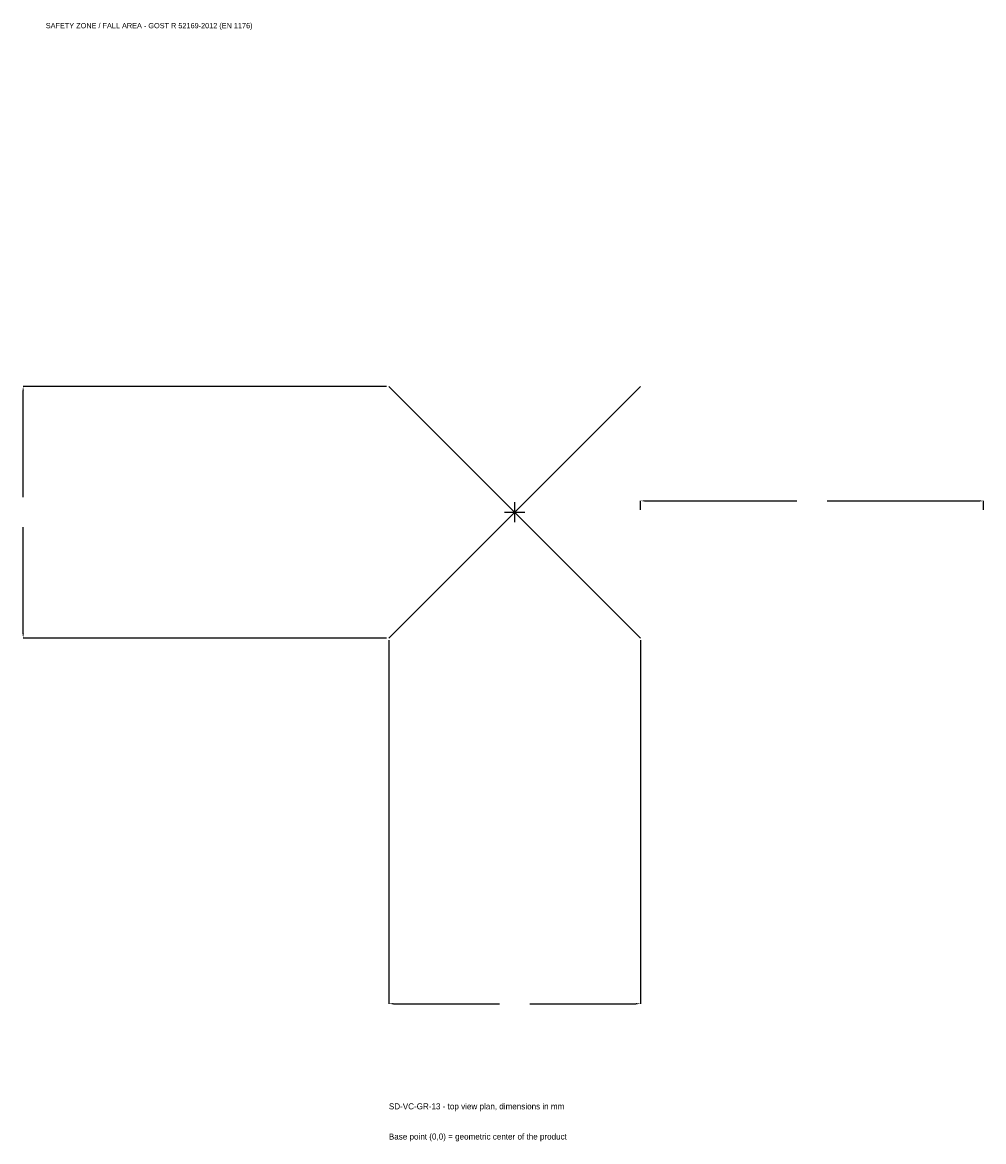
# Model space of a CAD drawing. Extents: x -2152 to 2050, y -2752 to 2142.
import ezdxf

# ---------------------------------------------------------------- set-up
doc = ezdxf.new("R2010")
doc.units = 0
for name, color, linetype in [('GP_MAF_zona_bezopasnosti', 1, 'Continuous'), ('ZSK_DANNYE', 3, 'Continuous'), ('ZSK_KONTUR', 7, 'Continuous'), ('ZSK_RAZMERY', 8, 'Continuous')]:
    doc.layers.add(name, color=color, linetype=linetype)
doc.dimstyles.new('ORION', dxfattribs={"dimtxt": 33, "dimasz": 19.8, "dimexe": 1.25, "dimexo": 9.9, "dimtad": 1, "dimcen": 2.5, "dimazin": 3, "dimtfac": 1, "dimtmove": 0, "dimatfit": 3})

# ---------------------------------------------------------------- blocks, each defined once
blk = doc.blocks.new('_CLOSEDFILLED')
at = {"color": 0, "linetype": 'BYBLOCK'}
blk.add_solid([(-1, 0.16), (0, 0), (-1, -0.16)], dxfattribs=at)
blk = doc.blocks.new('*D1')
for p, q in [((-550, -559.9), (-550, -2149)), ((550, -559.9), (550, -2149)), ((-530.2, -2149), (-66, -2149)), ((66, -2149), (530.2, -2149))]:
    blk.add_line(p, q)
at = {"layer": 'Defpoints'}
for p in [(-550, -550), (550, -550), (-550, -2149)]:
    blk.add_point(p, dxfattribs=at)
at = {"layer": 'ZSK_RAZMERY', "xscale": 19.8, "yscale": 19.8, "rotation": 180}
blk.add_blockref('_CLOSEDFILLED', (-550, -2149), dxfattribs=at)
at = {"layer": 'ZSK_RAZMERY', "xscale": 19.8, "yscale": 19.8}
blk.add_blockref('_CLOSEDFILLED', (550, -2149), dxfattribs=at)
blk = doc.blocks.new('*D2')
for p, q in [((-559.9, 550), (-2149, 550)), ((-2149, 66), (-2149, 530.2)), ((-2149, -530.2), (-2149, -66)), ((-559.9, -550), (-2149, -550))]:
    blk.add_line(p, q)
at = {"layer": 'Defpoints'}
for p in [(-550, 550), (-2149, -550), (-550, -550)]:
    blk.add_point(p, dxfattribs=at)
at = {"layer": 'ZSK_RAZMERY', "xscale": 19.8, "yscale": 19.8}
for p, rotation in [((-2149, 550), 90), ((-2149, -550), 270)]:
    blk.add_blockref('_CLOSEDFILLED', p, dxfattribs=dict(at, rotation=rotation))
blk = doc.blocks.new('*D3')
for p, q in [((550, 9.9), (550, 49.5)), ((569.8, 49.5), (1234, 49.5)), ((1366, 49.5), (2030.2, 49.5)), ((2050, 9.9), (2050, 49.5))]:
    blk.add_line(p, q)
at = {"layer": 'Defpoints'}
for p in [(550, 49.5), (550, 0), (2050, 0)]:
    blk.add_point(p, dxfattribs=at)
at = {"layer": 'ZSK_RAZMERY', "xscale": 19.8, "yscale": 19.8, "rotation": 180}
blk.add_blockref('_CLOSEDFILLED', (550, 49.5), dxfattribs=at)
at = {"layer": 'ZSK_RAZMERY', "xscale": 19.8, "yscale": 19.8}
blk.add_blockref('_CLOSEDFILLED', (2050, 49.5), dxfattribs=at)
blk = doc.blocks.new('B1')
at = {"layer": 'ZSK_KONTUR'}
for p, q in [((-550, -550), (550, 550)), ((-550, 550), (550, -550))]:
    blk.add_line(p, q, dxfattribs=at)
at = {"layer": 'ZSK_RAZMERY'}
for p, q in [((-44, 0), (44, 0)), ((0, -44), (0, 44))]:
    blk.add_line(p, q, dxfattribs=at)
at = {"layer": 'GP_MAF_zona_bezopasnosti', "color": 1}
blk.add_text('SAFETY ZONE / FALL AREA - GOST R 52169-2012 (EN 1176)', height=23.1, dxfattribs=at).set_placement((-2050, 2116))
at = {"layer": 'ZSK_RAZMERY'}
dim = blk.add_linear_dim(base=(-2149, -550), p1=(-550, -550), p2=(-550, 550), angle=90, dimstyle='ORION', dxfattribs=at)
dim.commit()
dim.dimension.update_dxf_attribs({"geometry": '*D2', "text_midpoint": (-2149, 0)})
for base, p1, p2, picture, middle in [((550, 49.5), (550, 0), (2050, 0), '*D3', (1300, 49.5)), ((-550, -2149), (-550, -550), (550, -550), '*D1', (0, -2149))]:
    dim = blk.add_linear_dim(base=base, p1=p1, p2=p2, dimstyle='ORION', dxfattribs=at)
    dim.commit()
    dim.dimension.update_dxf_attribs({"geometry": picture, "text_midpoint": middle})

msp = doc.modelspace()

# ---------------------------------------------------------------- block references
msp.add_blockref('B1', (0, 0))

# ---------------------------------------------------------------- texts
at = {"layer": 'ZSK_DANNYE', "color": 3}
msp.add_text('SD-VC-GR-13 - top view plan, dimensions in mm', height=26.4, dxfattribs=at).set_placement((-550, -2611))
at = {"layer": 'ZSK_DANNYE', "color": 7}
msp.add_text('Base point (0,0) = geometric center of the product', height=26.4, dxfattribs=at).set_placement((-550, -2743))

doc.saveas('drawing.dxf')
